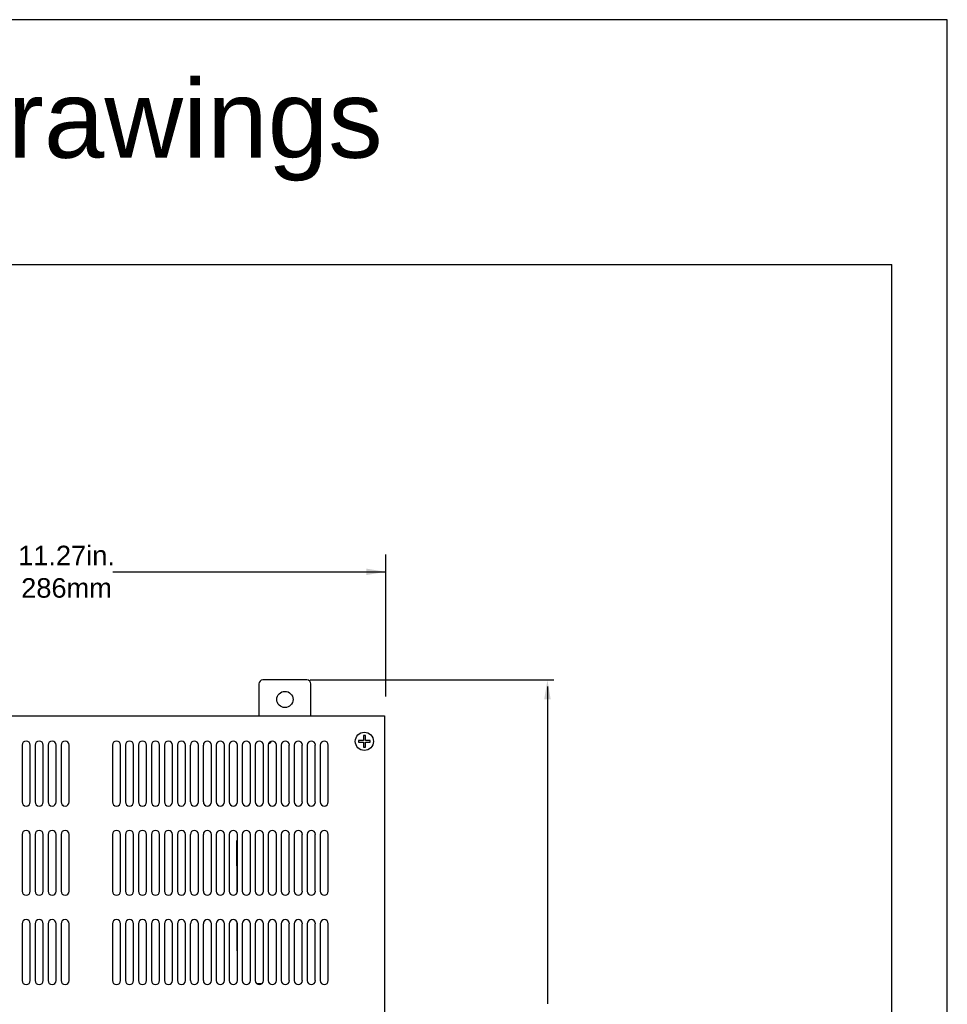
# Model space of a CAD drawing. Extents: x 183.7 to 238, y -64.4 to 9.5.
# Tile 18 of 18: x 223.7 to 238, y -5.6 to 9.5. Entities that reach past the tile are written whole.
import ezdxf

# ---------------------------------------------------------------- set-up
doc = ezdxf.new("R2010")
doc.units = 0
doc.header["$LTSCALE"] = 1.87
doc.header["$MEASUREMENT"] = 0
doc.layers.get('0').update_dxf_attribs({"linetype": 'CONTINUOUS'})
for name, color, linetype in [('dim', 5, 'CONTINUOUS'), ('prod', 6, 'CONTINUOUS'), ('UNIT', 7, 'CONTINUOUS')]:
    doc.layers.add(name, color=color, linetype=linetype)
doc.styles.add('Arial', font='ARIAL.TTF', dxfattribs={"height": 0.3})

msp = doc.modelspace()

# ---------------------------------------------------------------- linework, layer by layer
at = {"linetype": 'Continuous'}
for p in [(211.476, 5.761), (237.144, -16.399)]:
    msp.add_line(p, (237.144, 5.761), dxfattribs=at)
at = {"layer": 'dim'}
for p, q in [((229.346, -0.891), (229.346, 1.297)), ((228.183, -0.638), (231.937, -0.638)), ((231.837, -0.738), (231.837, -5.628))]:
    msp.add_line(p, q, dxfattribs=at)
at = {"layer": 'dim', "linetype": 'Continuous'}
msp.add_line((225.143, 1.028), (229.346, 1.028), dxfattribs=at)
msp.add_solid([(229.045, 1.078), (229.045, 0.978), (229.345, 1.028)], dxfattribs=at)
at = {"layer": 'dim'}
msp.add_solid([(231.787, -0.938), (231.887, -0.938), (231.837, -0.638)], dxfattribs=at)
at = {"layer": 'prod', "flags": 128}
msp.add_lwpolyline([(183.703, -64.355), (237.996, -64.355), (237.996, 9.533), (183.703, 9.533)], close=True, dxfattribs=at)
at = {"layer": 'UNIT', "linetype": 'Continuous'}
for p, q in [((227.393, -0.698), (227.393, -1.192)), ((228.133, -0.638), (227.453, -0.638)), ((228.193, -1.192), (228.193, -0.698)), ((218.045, -1.192), (229.329, -1.192)), ((229.329, -1.192), (229.329, -10.848)), ((229.002, -1.493), (229.002, -1.568)), ((229.032, -1.493), (229.002, -1.493)), ((229.032, -1.568), (229.032, -1.493)), ((223.745, -1.642), (223.745, -2.517)), ((223.87, -2.517), (223.87, -1.642)), ((223.945, -1.642), (223.945, -2.517)), ((224.07, -2.517), (224.07, -1.642)), ((224.145, -1.642), (224.145, -2.517)), ((224.27, -2.517), (224.27, -1.642)), ((224.345, -1.642), (224.345, -2.517)), ((224.47, -2.517), (224.47, -1.642)), ((225.136, -1.642), (225.136, -2.517)), ((225.261, -2.517), (225.261, -1.642)), ((225.336, -1.642), (225.336, -2.517)), ((225.461, -2.517), (225.461, -1.642)), ((225.536, -1.642), (225.536, -2.517)), ((225.661, -2.517), (225.661, -1.642)), ((225.736, -1.642), (225.736, -2.517)), ((225.861, -2.517), (225.861, -1.642)), ((225.936, -1.642), (225.936, -2.517)), ((226.061, -2.517), (226.061, -1.642)), ((226.136, -1.642), (226.136, -2.517)), ((226.261, -2.517), (226.261, -1.642)), ((226.336, -1.642), (226.336, -2.517)), ((226.461, -2.517), (226.461, -1.642)), ((226.536, -1.642), (226.536, -2.517)), ((226.661, -2.517), (226.661, -1.642)), ((226.736, -1.642), (226.736, -2.517)), ((226.861, -2.517), (226.861, -1.642)), ((226.936, -1.642), (226.936, -2.517)), ((227.061, -2.517), (227.061, -1.642)), ((227.136, -1.642), (227.136, -2.517)), ((227.261, -2.517), (227.261, -1.642)), ((227.336, -1.642), (227.336, -2.517)), ((227.461, -2.517), (227.461, -1.642)), ((227.536, -1.642), (227.536, -2.517)), ((227.661, -2.517), (227.661, -1.642)), ((227.736, -1.642), (227.736, -2.517)), ((227.861, -2.517), (227.861, -1.642)), ((227.936, -1.642), (227.936, -2.517)), ((228.061, -2.517), (228.061, -1.642)), ((228.136, -1.642), (228.136, -2.517)), ((228.261, -2.517), (228.261, -1.642)), ((228.336, -1.642), (228.336, -2.517)), ((228.461, -2.517), (228.461, -1.642)), ((229.002, -1.568), (228.927, -1.568)), ((228.927, -1.568), (228.927, -1.598)), ((228.927, -1.598), (229.002, -1.598)), ((229.002, -1.598), (229.002, -1.673)), ((229.107, -1.568), (229.032, -1.568)), ((229.032, -1.598), (229.107, -1.598)), ((229.032, -1.673), (229.032, -1.598)), ((229.107, -1.598), (229.107, -1.568)), ((229.002, -1.673), (229.032, -1.673)), ((224.381, -2.569), (224.374, -2.569)), ((224.381, -2.573), (224.381, -2.569)), ((223.745, -3.017), (223.745, -3.892)), ((223.87, -3.892), (223.87, -3.017)), ((223.945, -3.017), (223.945, -3.892)), ((224.07, -3.892), (224.07, -3.017)), ((224.145, -3.017), (224.145, -3.892)), ((224.27, -3.892), (224.27, -3.017)), ((224.345, -3.017), (224.345, -3.892)), ((224.47, -3.892), (224.47, -3.017)), ((225.136, -3.017), (225.136, -3.892)), ((225.261, -3.892), (225.261, -3.017)), ((225.336, -3.017), (225.336, -3.892)), ((225.461, -3.892), (225.461, -3.017)), ((225.536, -3.017), (225.536, -3.892)), ((225.661, -3.892), (225.661, -3.017)), ((225.736, -3.017), (225.736, -3.892)), ((225.861, -3.892), (225.861, -3.017)), ((225.936, -3.017), (225.936, -3.892)), ((226.061, -3.892), (226.061, -3.017)), ((226.136, -3.017), (226.136, -3.892)), ((226.261, -3.892), (226.261, -3.017)), ((226.336, -3.017), (226.336, -3.892)), ((226.461, -3.892), (226.461, -3.017)), ((226.536, -3.017), (226.536, -3.892)), ((226.661, -3.892), (226.661, -3.017)), ((226.736, -3.017), (226.736, -3.892)), ((226.861, -3.892), (226.861, -3.017)), ((226.936, -3.017), (226.936, -3.892)), ((227.061, -3.892), (227.061, -3.017)), ((227.136, -3.017), (227.136, -3.892)), ((227.261, -3.892), (227.261, -3.017)), ((227.336, -3.017), (227.336, -3.892)), ((227.461, -3.892), (227.461, -3.017)), ((227.536, -3.017), (227.536, -3.892)), ((227.661, -3.892), (227.661, -3.017)), ((227.736, -3.017), (227.736, -3.892)), ((227.861, -3.892), (227.861, -3.017)), ((227.936, -3.017), (227.936, -3.892)), ((228.061, -3.892), (228.061, -3.017)), ((228.136, -3.017), (228.136, -3.892)), ((228.261, -3.892), (228.261, -3.017)), ((228.336, -3.017), (228.336, -3.892)), ((228.461, -3.892), (228.461, -3.017)), ((227.055, -3.896), (227.054, -3.108)), ((223.745, -4.392), (223.745, -5.267)), ((223.87, -5.267), (223.87, -4.392)), ((223.945, -4.392), (223.945, -5.267)), ((224.07, -5.267), (224.07, -4.392)), ((224.145, -4.392), (224.145, -5.267)), ((224.27, -5.267), (224.27, -4.392)), ((224.345, -4.392), (224.345, -5.267)), ((224.47, -5.267), (224.47, -4.392)), ((225.136, -4.392), (225.136, -5.267)), ((225.261, -5.267), (225.261, -4.392)), ((225.336, -4.392), (225.336, -5.267)), ((225.461, -5.267), (225.461, -4.392)), ((225.536, -4.392), (225.536, -5.267)), ((225.661, -5.267), (225.661, -4.392)), ((225.736, -4.392), (225.736, -5.267)), ((225.861, -5.267), (225.861, -4.392)), ((225.936, -4.392), (225.936, -5.267)), ((226.061, -5.267), (226.061, -4.392)), ((226.136, -4.392), (226.136, -5.267)), ((226.261, -5.267), (226.261, -4.392)), ((226.336, -4.392), (226.336, -5.267)), ((226.461, -5.267), (226.461, -4.392)), ((226.536, -4.392), (226.536, -5.267)), ((226.661, -5.267), (226.661, -4.392)), ((226.736, -4.392), (226.736, -5.267)), ((226.861, -5.267), (226.861, -4.392)), ((226.936, -4.392), (226.936, -5.267)), ((227.055, -4.809), (227.055, -4.365)), ((227.061, -5.267), (227.061, -4.392)), ((227.136, -4.392), (227.136, -5.267)), ((227.261, -5.267), (227.261, -4.392)), ((227.336, -4.392), (227.336, -5.267)), ((227.461, -5.267), (227.461, -4.392)), ((227.536, -4.392), (227.536, -5.267)), ((227.661, -5.267), (227.661, -4.392)), ((227.736, -4.392), (227.736, -5.267)), ((227.861, -5.267), (227.861, -4.392)), ((227.936, -4.392), (227.936, -5.267)), ((228.061, -5.267), (228.061, -4.392)), ((228.136, -4.392), (228.136, -5.267)), ((228.261, -5.267), (228.261, -4.392)), ((228.336, -4.392), (228.336, -5.267)), ((228.461, -5.267), (228.461, -4.392)), ((227.431, -5.32), (227.367, -5.32))]:
    msp.add_line(p, q, dxfattribs=at)
for centre, radius in [((227.793, -0.938), 0.125), ((229.017, -1.583), 0.14)]:
    msp.add_circle(centre, radius, dxfattribs=at)
for centre, radius, start, end in [((227.453, -0.698), 0.06, 90, 180), ((228.133, -0.698), 0.06, 0, 90), ((223.807, -1.642), 0.0625, 0, 180), ((224.007, -1.642), 0.0625, 0, 180), ((224.207, -1.642), 0.0625, 0, 180), ((224.407, -1.642), 0.0625, 0, 180), ((225.199, -1.642), 0.0625, 0, 180), ((225.399, -1.642), 0.0625, 0, 180), ((225.599, -1.642), 0.0625, 0, 180), ((225.799, -1.642), 0.0625, 0, 180), ((225.999, -1.642), 0.0625, 0, 180), ((226.199, -1.642), 0.0625, 0, 180), ((226.399, -1.642), 0.0625, 0, 180), ((226.599, -1.642), 0.0625, 0, 180), ((226.799, -1.642), 0.0625, 0, 180), ((226.999, -1.642), 0.0625, 0, 180), ((227.199, -1.642), 0.0625, 0, 180), ((227.399, -1.642), 0.0625, 0, 180), ((227.599, -1.642), 0.0625, 0, 180), ((227.521, -1.541), 0.078, 286.6164, 328.6781), ((227.799, -1.642), 0.0625, 0, 180), ((227.999, -1.642), 0.0625, 0, 180), ((228.199, -1.642), 0.0625, 0, 180), ((228.399, -1.642), 0.0625, 0, 180), ((223.807, -2.517), 0.0625, 180, 0), ((224.007, -2.517), 0.0625, 180, 360), ((224.207, -2.517), 0.0625, 180, 0), ((224.407, -2.517), 0.0625, 180, 360), ((225.199, -2.517), 0.0625, 180, 360), ((225.399, -2.517), 0.0625, 180, 360), ((225.599, -2.517), 0.0625, 180, 0), ((225.799, -2.517), 0.0625, 180, 360), ((225.999, -2.517), 0.0625, 180, 0), ((226.199, -2.517), 0.0625, 180, 360), ((226.399, -2.517), 0.0625, 180, 0), ((226.599, -2.517), 0.0625, 180, 0), ((226.799, -2.517), 0.0625, 180, 360), ((226.999, -2.517), 0.0625, 180, 360), ((227.199, -2.517), 0.0625, 180, 0), ((227.399, -2.517), 0.0625, 180, 0), ((227.599, -2.517), 0.0625, 180, 0), ((227.799, -2.517), 0.0625, 180, 0), ((227.999, -2.517), 0.0625, 180, 360), ((228.199, -2.517), 0.0625, 180, 0), ((228.399, -2.517), 0.0625, 180, 0), ((223.807, -3.017), 0.0625, 0, 180), ((222.763, -3.448), 1.188, 21.2719, 23.7125), ((224.007, -3.017), 0.0625, 0, 180), ((224.207, -3.017), 0.0625, 0, 180), ((224.407, -3.017), 0.0625, 0, 180), ((225.199, -3.017), 0.0625, 0, 180), ((225.399, -3.017), 0.0625, 0, 180), ((225.599, -3.017), 0.0625, 0, 180), ((225.799, -3.017), 0.0625, 0, 180), ((225.999, -3.017), 0.0625, 0, 180), ((226.199, -3.017), 0.0625, 0, 180), ((226.399, -3.017), 0.0625, 0, 180), ((226.599, -3.017), 0.0625, 0, 180), ((226.799, -3.017), 0.0625, 0, 180), ((226.999, -3.017), 0.0625, 0, 180), ((227.199, -3.017), 0.0625, 0, 180), ((227.399, -3.017), 0.0625, 0, 180), ((227.599, -3.017), 0.0625, 0, 180), ((227.799, -3.017), 0.0625, 0, 180), ((227.999, -3.017), 0.0625, 0, 180), ((228.199, -3.017), 0.0625, 0, 180), ((228.399, -3.017), 0.0625, 0, 180), ((222.763, -3.448), 1.188, 356.3103, 3.6934), ((223.807, -3.892), 0.0625, 180, 0), ((224.007, -3.892), 0.0625, 180, 0), ((224.207, -3.892), 0.0625, 180, 0), ((224.407, -3.892), 0.0625, 180, 0), ((225.199, -3.892), 0.0625, 180, 360), ((225.399, -3.892), 0.0625, 180, 360), ((225.599, -3.892), 0.0625, 180, 0), ((225.799, -3.892), 0.0625, 180, 360), ((225.999, -3.892), 0.0625, 180, 0), ((226.199, -3.892), 0.0625, 180, 360), ((226.399, -3.892), 0.0625, 180, 0), ((226.599, -3.892), 0.0625, 180, 0), ((226.799, -3.892), 0.0625, 180, 360), ((226.999, -3.892), 0.0625, 180, 360), ((227.199, -3.892), 0.0625, 180, 0), ((227.399, -3.892), 0.0625, 180, 0), ((227.599, -3.892), 0.0625, 180, 0), ((227.799, -3.892), 0.0625, 180, 0), ((227.999, -3.892), 0.0625, 180, 360), ((228.199, -3.892), 0.0625, 180, 0), ((228.399, -3.892), 0.0625, 180, 0), ((223.807, -4.392), 0.0625, 0, 180), ((224.007, -4.392), 0.0625, 0, 180), ((224.207, -4.392), 0.0625, 0, 180), ((224.407, -4.392), 0.0625, 0, 180), ((225.199, -4.392), 0.0625, 0, 180), ((225.399, -4.392), 0.0625, 0, 180), ((225.599, -4.392), 0.0625, 0, 180), ((225.799, -4.392), 0.0625, 0, 180), ((225.999, -4.392), 0.0625, 0, 180), ((226.199, -4.392), 0.0625, 0, 180), ((226.399, -4.392), 0.0625, 0, 180), ((226.599, -4.392), 0.0625, 0, 180), ((226.799, -4.392), 0.0625, 0, 180), ((226.999, -4.392), 0.0625, 0, 180), ((227.199, -4.392), 0.0625, 0, 180), ((227.399, -4.392), 0.0625, 0, 180), ((227.599, -4.392), 0.0625, 0, 180), ((227.799, -4.392), 0.0625, 0, 180), ((227.999, -4.392), 0.0625, 0, 180), ((228.199, -4.392), 0.0625, 0, 180), ((228.399, -4.392), 0.0625, 0, 180), ((223.807, -5.267), 0.0625, 180, 0), ((224.007, -5.267), 0.0625, 180, 0), ((224.207, -5.267), 0.0625, 180, 0), ((224.407, -5.267), 0.0625, 180, 0), ((225.199, -5.267), 0.0625, 180, 360), ((225.399, -5.267), 0.0625, 180, 360), ((225.599, -5.267), 0.0625, 180, 0), ((225.799, -5.267), 0.0625, 180, 360), ((225.999, -5.267), 0.0625, 180, 0), ((226.199, -5.267), 0.0625, 180, 360), ((226.399, -5.267), 0.0625, 180, 0), ((226.599, -5.267), 0.0625, 180, 0), ((226.799, -5.267), 0.0625, 180, 360), ((226.999, -5.267), 0.0625, 180, 360), ((227.199, -5.267), 0.0625, 180, 0), ((227.399, -5.267), 0.0625, 180, 0), ((227.599, -5.267), 0.0625, 180, 0), ((227.799, -5.267), 0.0625, 180, 0), ((227.999, -5.267), 0.0625, 180, 360), ((228.199, -5.267), 0.0625, 180, 0), ((228.399, -5.267), 0.0625, 180, 0)]:
    msp.add_arc(centre, radius, start, end, dxfattribs=at)

# ---------------------------------------------------------------- texts
at = {"layer": 'dim', "insert": (195.763, 8.606), "char_height": 1.2, "attachment_point": 1}
msp.add_mtext('{\\fArial|b0|i0|c0|p34;HPC HPX Remote 2D Dimensional Drawings }', dxfattribs=at)
at = {"layer": 'dim', "linetype": 'Continuous', "insert": (224.429, 1.028), "char_height": 0.3, "attachment_point": 5, "style": 'Arial'}
msp.add_mtext('11.27in.\\P286mm', dxfattribs=at)

doc.saveas('drawing.dxf')
